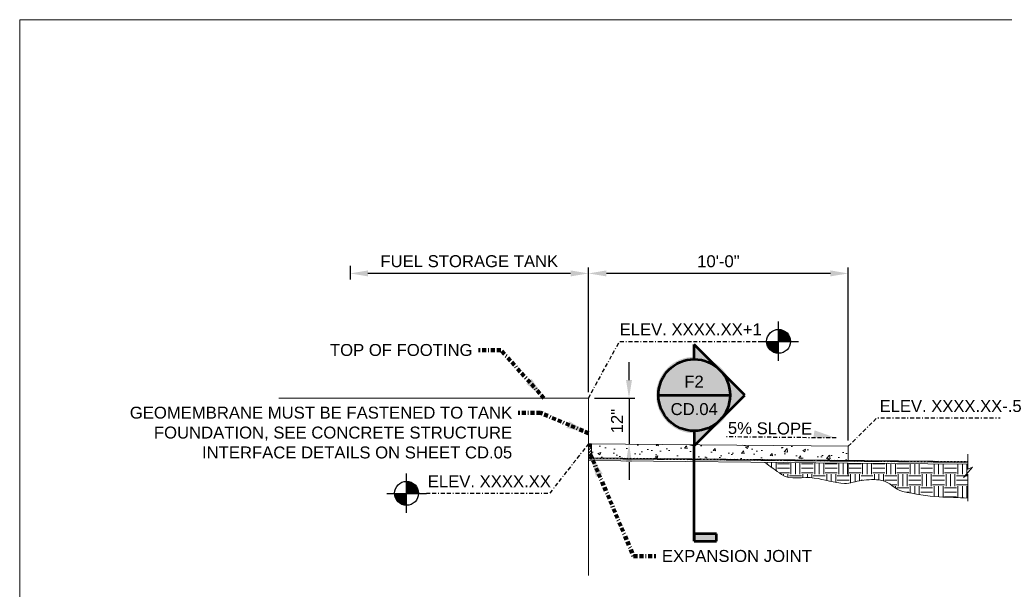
# Model space of a CAD drawing. Header units: feet. Extents: x -981 to -621, y 39 to 285.
# Tile 3 of 5: x -981 to -857, y 214 to 285. Entities that reach past the tile are written whole.
import ezdxf
from ezdxf.enums import TextEntityAlignment as Align

# ---------------------------------------------------------------- set-up
doc = ezdxf.new("R2010")
doc.units = ezdxf.units.FT
doc.header["$MEASUREMENT"] = 0
doc.linetypes.add('( Border )', pattern=[1.751, 0.5, -0.25, 0.5, -0.25, 0.001, -0.25])
doc.layers.get('DefPoints').update_dxf_attribs({"lineweight": 0})
for name, color, linetype, lineweight in [('C-Detl-Grph-Wt 0', 4, 'Continuous', 0), ('C-Fuel-Main', 4, 'Continuous', 53), ('G-ANNO-DIMS', 2, 'Continuous', 0), ('G-ANNO-MASK', 1, 'Continuous', 0), ('G-ANNO-PATT', 250, 'Continuous', 0), ('G-ANNO-SYMB', 5, 'Continuous', 30), ('G-ANNO-TEXT', 2, 'Continuous', 30)]:
    doc.layers.add(name, color=color, linetype=linetype, lineweight=lineweight)
doc.layers.add('G-ANNO-NOTE', color=4, linetype='( Border )')
doc.layers.add('G-ANNO-NPLT', color=2, linetype='Continuous', lineweight=0, plot=False)
doc.styles.add("AEC_AC_05ArchDims-CC_1_1'", font='arial.ttf', dxfattribs={"height": 1.5})
doc.styles.add('Arial', font='arial.ttf')
doc.styles.add('Style-Arial', font='arial.ttf')
doc.dimstyles.new("AEC_AC_05_Arch-Dims_1_1'", dxfattribs={"dimtxt": 1.5, "dimasz": 2.25, "dimexe": 0.75, "dimexo": 0.75, "dimgap": 0.75, "dimtad": 1, "dimdec": 4, "dimzin": 15, "dimdsep": 46, "dimlunit": 4, "dimtxsty": "AEC_AC_05ArchDims-CC_1_1'", "dimcen": 0.09, "dimclrd": 256, "dimclre": 256, "dimazin": 2, "dimtfac": 0.7, "dimtdec": 4, "dimtix": 1, "dimtmove": 1, "dimatfit": 3, "dimfxl": 1, "dimfrac": 1, "dimtolj": 1, "dimtzin": 15, "dimlwd": 30, "dimlwe": 30, "dimarcsym": 0})
doc.dimstyles.new('USACE ARROW DIM SET', dxfattribs={"dimtxt": 1.5, "dimasz": 2.82, "dimexe": 0.75, "dimexo": 0.75, "dimgap": 0.75, "dimtad": 1, "dimdec": 3, "dimzin": 15, "dimdsep": 46, "dimtxsty": 'Style-Arial', "dimcen": 1.08, "dimclrd": 256, "dimclre": 256, "dimazin": 2, "dimtfac": 1, "dimtdec": 3, "dimtmove": 1, "dimatfit": 1, "dimfxl": 1, "dimtzin": 15, "dimlwd": -1, "dimarcsym": 0})

# ---------------------------------------------------------------- blocks, each defined once
blk = doc.blocks.new('*U58')
at = {"layer": 'G-ANNO-NOTE'}
blk.add_line((6.88, -0.48, 0), (-6.88, -0.34, 0), dxfattribs=at)
blk.add_solid([(4.18, 0.48, 0), (6.88, -0.48, 0), (4.02, -0.45, 0)], dxfattribs=at)
blk = doc.blocks.new('*D60')
at = {"layer": 'DefPoints', "color": 0, "transparency": 16777216}
for p in [(-909.32, 237.61), (-904.24, 231.82), (-904.23, 231.82)]:
    blk.add_point(p, dxfattribs=at)
at = {"layer": 'G-ANNO-DIMS', "lineweight": 30, "transparency": 16777216}
for p, q in [((-904.23, 239.86), (-904.23, 242.11)), ((-908.57, 237.61), (-903.48, 237.61)), ((-904.23, 237.61), (-904.23, 231.82)), ((-903.49, 231.82), (-903.48, 231.82)), ((-904.23, 229.57), (-904.23, 227.32))]:
    blk.add_line(p, q, dxfattribs=at)
at = {"layer": 'G-ANNO-DIMS', "transparency": 16777216}
for points in [[(-904.61, 239.86), (-903.86, 239.86), (-904.23, 237.61)], [(-904.61, 229.57), (-903.86, 229.57), (-904.23, 231.82)]]:
    blk.add_solid(points, dxfattribs=at)
at = {"layer": 'G-ANNO-DIMS', "color": 0, "lineweight": 30, "transparency": 16777216, "insert": (-905.74, 234.71), "char_height": 1.5, "attachment_point": 5, "rotation": 90, "style": "AEC_AC_05ArchDims-CC_1_1'"}
blk.add_mtext('\\A1;12"', dxfattribs=at)
blk = doc.blocks.new('*D61')
at = {"layer": 'DefPoints', "color": 0, "transparency": 16777216}
for p in [(-939.3, 254.97), (-939.3, 253.26), (-909.32, 237.61)]:
    blk.add_point(p, dxfattribs=at)
at = {"layer": 'G-ANNO-DIMS', "lineweight": 30, "transparency": 16777216}
for p, q in [((-939.3, 254.22), (-939.3, 252.51)), ((-909.32, 238.36), (-909.32, 254.01)), ((-911.57, 253.26), (-937.05, 253.26))]:
    blk.add_line(p, q, dxfattribs=at)
at = {"layer": 'G-ANNO-DIMS', "transparency": 16777216}
for points in [[(-937.05, 253.64), (-937.05, 252.89), (-939.3, 253.26)], [(-911.57, 253.64), (-911.57, 252.89), (-909.32, 253.26)]]:
    blk.add_solid(points, dxfattribs=at)
at = {"layer": 'G-ANNO-DIMS', "color": 0, "lineweight": 30, "transparency": 16777216, "insert": (-924.31, 254.79), "char_height": 1.5, "attachment_point": 5, "style": "AEC_AC_05ArchDims-CC_1_1'"}
blk.add_mtext('\\A1;FUEL STORAGE TANK', dxfattribs=at)
blk = doc.blocks.new('*D70')
at = {"layer": 'DefPoints', "color": 0, "transparency": 16777216}
for p in [(-909.32, 253.26), (-909.32, 237.61), (-876.66, 231.54)]:
    blk.add_point(p, dxfattribs=at)
at = {"layer": 'G-ANNO-TEXT', "lineweight": 30, "transparency": 16777216}
for p, q in [((-909.32, 238.36), (-909.32, 254.01)), ((-876.66, 232.29), (-876.66, 254.01))]:
    blk.add_line(p, q, dxfattribs=at)
at = {"layer": 'G-ANNO-TEXT', "lineweight": -2, "transparency": 16777216}
blk.add_line((-878.91, 253.26), (-907.07, 253.26), dxfattribs=at)
at = {"layer": 'G-ANNO-TEXT', "transparency": 16777216}
for points in [[(-907.07, 253.64), (-907.07, 252.89), (-909.32, 253.26)], [(-878.91, 253.64), (-878.91, 252.89), (-876.66, 253.26)]]:
    blk.add_solid(points, dxfattribs=at)
at = {"layer": 'G-ANNO-TEXT', "color": 0, "transparency": 16777216, "insert": (-892.99, 254.78), "char_height": 1.5, "attachment_point": 5, "style": "AEC_AC_05ArchDims-CC_1_1'"}
blk.add_mtext('\\A1;10\'-0"', dxfattribs=at)
blk = doc.blocks.new('TARGET')
for p, q in [((0, -0.4165), (0, 0.4165)), ((0.13575, -0.20975), (-0.13575, 0.21)), ((0.1245, -0.2165), (-0.1245, 0.21675)), ((0.113, -0.22275), (-0.113, 0.223)), ((0.10125, -0.22825), (-0.10125, 0.2285)), ((0.08925, -0.23325), (-0.08925, 0.2335)), ((0.077, -0.2375), (-0.077, 0.23775)), ((0.0645, -0.24125), (-0.0645, 0.2415)), ((0.05175, -0.24425), (-0.05175, 0.2445)), ((0.039, -0.24675), (-0.039, 0.247)), ((0.026, -0.2485), (-0.026, 0.24875)), ((0.013, -0.2495), (-0.013, 0.24975)), ((0.40625, 0), (-0.4165, 0)), ((0.24975, -0.0135), (-0.24975, 0.01375)), ((0.24875, -0.0265), (-0.24875, 0.02675)), ((0.247, -0.0395), (-0.247, 0.03975)), ((0.2445, -0.05225), (-0.2445, 0.0525)), ((0.2415, -0.065), (-0.2415, 0.06525)), ((0.23775, -0.0775), (-0.23775, 0.07775)), ((0.23325, -0.08975), (-0.23325, 0.09)), ((0.22825, -0.10175), (-0.22825, 0.102)), ((0.2225, -0.1135), (-0.2225, 0.11375)), ((0.21625, -0.125), (-0.21625, 0.12525)), ((0.2095, -0.13625), (-0.2095, 0.1365)), ((0.202, -0.147), (-0.202, 0.14725)), ((0.194, -0.15725), (-0.194, 0.1575)), ((0.1855, -0.16725), (-0.1855, 0.1675)), ((0.1765, -0.17675), (-0.1765, 0.177)), ((0.167, -0.18575), (-0.167, 0.186)), ((0.157, -0.19425), (-0.157, 0.1945)), ((0.1465, -0.20225), (-0.1465, 0.2025))]:
    blk.add_line(p, q)
blk.add_circle((-0.00012, 0.00005), 0.25)
blk = doc.blocks.new('*U76')
h = blk.add_hatch(color=256)
h.dxf.hatch_style = 1
h.paths.add_polyline_path([(0.53, 0), (0.265, -0.265, 0.414214), (0.265, 0.265)])
h.paths.add_polyline_path([(0, 0.375), (0, 0.53), (0.265, 0.265, 0.198912)])
h.paths.add_polyline_path([(0.265, -0.265), (0, -0.53), (0, -0.375, 0.198912)])
at = {"true_color": 0xffffff}
h = blk.add_hatch(color=7, dxfattribs=at)
h.dxf.hatch_style = 1
edge = h.paths.add_edge_path()
edge.add_arc((0, 0), 0.4, 0, 360)
h = blk.add_hatch(color=256)
h.dxf.hatch_style = 1
h.paths.add_polyline_path([(0.234, -1.452), (0, -1.452), (0, -1.53), (0.234, -1.53)])
for p, q in [((0.53, 0), (0, 0.53)), ((0, 0.375), (0, 0.53)), ((-0.375, 0), (0.375, 0)), ((0, -0.53), (0.53, 0)), ((0, -0.375), (0, -0.53)), ((0, -1.03), (0, -0.53)), ((0, -1.53), (0, -1.03)), ((0.234, -1.452), (0, -1.452)), ((0, -1.452), (0, -1.53)), ((0, -1.53), (0.234, -1.53)), ((0.234, -1.53), (0.234, -1.452))]:
    blk.add_line(p, q)
blk.add_circle((0, 0), 0.375)
at = {"style": 'Arial'}
for tag, p in [('DETAIL_001', (-0.106, 0.08)), ('2REFSHEET_001', (-0.232, -0.209))]:
    blk.add_attdef(tag, p, '', height=0.125, dxfattribs=at)

msp = doc.modelspace()

# ---------------------------------------------------------------- hatches: boundary and pattern name
at = {"layer": 'G-ANNO-PATT'}
h = msp.add_hatch(dxfattribs=at)
h.set_pattern_fill('AR-CONC', color=256, style=0, pattern_type=2)
h.set_pattern_definition([(50, (-890.0672, 230.6834), (3.5863, -0.31376), [0.375, -4.125]), (355, (-890.067, 230.6834), (-0.69376, 3.76096), [0.3, -3.3]), (100.451, (-889.7683, 230.6572), (2.89254, 3.4472), [0.3187, -3.5057]), (46.184, (-890.067, 231.6834), (5.3362, -0.8276), [0.5625, -6.1875]), (96.636, (-889.6225, 231.6144), (4.6733, 4.8706), [0.478, -5.2586]), (351.184, (-890.067, 231.6834), (4.6733, 4.8706), [0.45, -4.95]), (21, (-889.5672, 231.4334), (2.98453, -2.0131), [0.375, -4.125]), (326, (-889.567, 231.4334), (1.2166, 3.62575), [0.3, -3.3]), (71.451, (-889.3185, 231.2656), (4.2011, 1.61266), [0.3187, -3.5057]), (37.5, (-890.0672, 230.6834), (0.0608, 1.66447), [0, -3.26, 0, -3.35, 0, -3.3125]), (7.5, (-890.0672, 230.6834), (1.31535, 1.97206), [0, -1.91, 0, -3.185, 0, -1.2625]), (327.5, (-891.1822, 230.6834), (2.66911, -0.11277), [0, -1.25, 0, -3.9, 0, -5.175]), (317.5, (-891.6822, 230.6834), (2.91593, 0.50052), [0, -1.625, 0, -2.59, 0, -3.675])])
h.paths.add_polyline_path([(-876.65947, 231.54319), (-909.32413, 231.86922), (-909.32413, 230.09897), (-876.65947, 229.77318)])
h = msp.add_hatch(dxfattribs=at)
h.set_pattern_fill('MSTN', color=256, style=0, pattern_type=2)
h.set_pattern_definition([(45, (-901.458, 231.71715), (-0.212132, 0.212132), [])])
h.paths.add_polyline_path([(-909.32413, 229.98948), (-909.32413, 230.09897), (-876.30067, 229.7696), (-861.66397, 229.62351), (-861.66507, 229.51403), (-876.41947, 229.66129)])
h = msp.add_hatch(dxfattribs=at)
h.set_pattern_fill('EARTH', color=256, style=0, pattern_type=2)
h.set_pattern_definition([(0, (-879.5575, 228.2165), (1.5, 1.5), [1.5, -1.5]), (0, (-879.5575, 228.779), (1.5, 1.5), [1.5, -1.5]), (0, (-879.5575, 229.3415), (1.5, 1.5), [1.5, -1.5]), (90, (-879.37, 229.529), (-1.5, 1.5), [1.5, -1.5]), (90, (-878.8075, 229.529), (-1.5, 1.5), [1.5, -1.5]), (90, (-878.245, 229.529), (-1.5, 1.5), [1.5, -1.5])])
edge = h.paths.add_edge_path()
edge.add_line((-861.64631, 225.04962), (-861.64631, 228.05692))
edge.add_line((-861.64631, 228.05692), (-861.64631, 229.28638))
edge.add_line((-861.64631, 229.28638), (-876.65947, 229.42368))
edge.add_line((-876.65947, 229.42368), (-887.18797, 229.52868))
edge.add_line((-887.18797, 229.52868), (-885.05052, 228.01082))
edge.add_spline(control_points=[(-885.05052, 228.01082), (-883.92825, 227.21387), (-882.30038, 227.76495), (-880.94564, 227.56186), (-879.67408, 227.37123), (-878.40225, 226.97721), (-877.13113, 226.8752), (-876.42133, 226.81824), (-875.71233, 227.19428), (-875.0028, 227.26805), (-874.16984, 227.35465), (-873.29549, 227.41194), (-872.462, 227.26805), (-871.47905, 227.09836), (-870.78454, 226.09178), (-869.8057, 225.88153), (-868.29462, 225.55696), (-866.773, 225.24785), (-865.23226, 225.18827)], knot_values=[0, 0, 0, 0, 0.203093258, 0.203093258, 0.203093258, 0.393716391, 0.393716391, 0.393716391, 0.500161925, 0.500161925, 0.500161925, 0.625125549, 0.625125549, 0.625125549, 0.772495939, 0.772495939, 0.772495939, 1, 1, 1, 1], degree=3, periodic=0)
edge.add_line((-865.23226, 225.18827), (-861.64631, 225.04962))

# ---------------------------------------------------------------- linework, layer by layer
at = {"layer": 'C-Detl-Grph-Wt 0'}
for p, q in [((-909.32413, 237.60985, -3.47441), (-948.26808, 237.60985, -3.47441)), ((-909.32413, 237.60985, -3.47441), (-909.32413, 215.32942, -3.47441)), ((-909.32413, 231.86922, -3.47441), (-876.65947, 231.54319, -3.47441)), ((-908.94334, 231.86816, -3.51772), (-908.94334, 229.86698, -3.51772)), ((-876.65947, 229.77318, -3.47441), (-876.65947, 231.54319, -3.47441)), ((-909.34289, 229.9899, -3.47441), (-861.66507, 229.51403, -3.47441)), ((-909.34179, 230.09939, -3.47441), (-861.66397, 229.62351, -3.47441)), ((-909.32568, 229.74948, -3.47441), (-876.65947, 229.42368, -3.47441)), ((-876.65947, 229.42368, -3.47441), (-861.64631, 229.28638, -3.47441)), ((-876.65947, 229.42368, -3.47441), (-876.65947, 227.84665, -3.47441))]:
    msp.add_line(p, q, dxfattribs=at)
at = {"layer": 'C-Detl-Grph-Wt 0', "elevation": -3.47441, "flags": 128}
msp.add_lwpolyline([(-876.30067, 229.7696), (-861.66397, 229.62351), (-861.66507, 229.51403), (-876.41947, 229.66129), (-876.41947, 229.66129), (-909.32413, 229.98948), (-909.32413, 230.09897), (-876.30067, 229.7696), (-876.30067, 229.7696)], close=True, dxfattribs=at)
at = {"layer": 'G-ANNO-MASK'}
for p, q in [((-861.05147, 228.93159, -3.47441), (-862.18246, 227.62135, -3.47441)), ((-862.18246, 227.62135, -3.47441), (-861.64631, 228.03536, -3.47441)), ((-861.64631, 228.65717, -3.47441), (-861.05147, 228.93159, -3.47441))]:
    msp.add_line(p, q, dxfattribs=at)
at = {"layer": 'G-ANNO-MASK', "elevation": -3.47441, "flags": 128}
for points in [[(-861.64631, 230.55739), (-861.64631, 228.64211)], [(-861.64631, 228.03536), (-861.64631, 224.6526)]]:
    msp.add_lwpolyline(points, dxfattribs=at)
at = {"layer": 'G-ANNO-NOTE', "extrusion": (8.18278e-06, -1, 0.000106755), "elevation": -237.61766, "flags": 128}
msp.add_lwpolyline([(-909.32219, -3.44904), (-905.4254, 66663.21594), (-887.92426, 66663.22638)], dxfattribs=at)
at = {"layer": 'G-ANNO-NOTE', "extrusion": (8.80824e-18, -1, 5.37409e-05), "elevation": -231.54338, "flags": 128}
msp.add_lwpolyline([(-876.65947, -3.46197), (-873.05617, 66663.20273), (-857.57484, 66663.20273)], dxfattribs=at)
at = {"layer": 'G-ANNO-NOTE', "elevation": 66663.19019, "flags": 128}
msp.add_lwpolyline([(-909.32413, 231.86922), (-914.21818, 225.63664), (-929.6995, 225.63664)], dxfattribs=at)
at = {"layer": 'G-ANNO-NPLT', "lineweight": 13}
msp.add_open_spline([(-887.18797, 229.52868, -3.47441), (-886.47549, 229.02273, -3.47441), (-885.763, 228.51678, -3.47441), (-885.05052, 228.01082, -3.47441), (-883.92825, 227.21387, -3.47441), (-882.30038, 227.76495, -3.47441), (-880.94564, 227.56186, -3.47441), (-879.67408, 227.37123, -3.47441), (-878.40225, 226.97721, -3.47441), (-877.13113, 226.8752, -3.47441), (-876.42133, 226.81824, -3.47441), (-875.71233, 227.19428, -3.47441), (-875.0028, 227.26805, -3.47441), (-874.16984, 227.35465, -3.47441), (-873.29549, 227.41194, -3.47441), (-872.462, 227.26805, -3.47441), (-871.47905, 227.09836, -3.47441), (-870.78454, 226.09178, -3.47441), (-869.8057, 225.88153, -3.47441), (-868.29462, 225.55696, -3.47441), (-866.773, 225.24785, -3.47441), (-865.23226, 225.18827, -3.47441), (-864.03694, 225.14206, -3.47441), (-862.84163, 225.09584, -3.47441), (-861.64631, 225.04962, -3.47441)], degree=3, knots=[0, 0, 0, 0, 0.098768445, 0.098768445, 0.098768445, 0.254343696, 0.254343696, 0.254343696, 0.400366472, 0.400366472, 0.400366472, 0.481906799, 0.481906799, 0.481906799, 0.577632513, 0.577632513, 0.577632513, 0.69052245, 0.69052245, 0.69052245, 0.864797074, 0.864797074, 0.864797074, 1, 1, 1, 1], dxfattribs=at)
at = {"layer": 'G-ANNO-NPLT'}
msp.add_3dface([(-620.8441, 285.13311, -3.51772), (-980.8441, 285.13311, -3.51772), (-980.8441, 39.13311, -3.51772), (-620.8441, 39.13311, -3.51772)], dxfattribs=at)
at = {"layer": 'G-ANNO-PATT'}
for p, q in [((-909.31928, 231.86658, -3.51772), (-908.94334, 231.86658, -3.51772)), ((-909.31928, 231.85706, -3.51772), (-908.94334, 231.85706, -3.51772)), ((-909.31928, 231.84754, -3.51772), (-908.94334, 231.84754, -3.51772)), ((-909.31928, 231.83644, -3.51772), (-908.94334, 231.83644, -3.51772)), ((-909.31928, 231.82692, -3.51772), (-908.94334, 231.82692, -3.51772)), ((-909.31928, 231.8174, -3.51772), (-908.94334, 231.8174, -3.51772)), ((-909.31928, 231.80789, -3.51772), (-908.94334, 231.80789, -3.51772)), ((-909.31928, 231.79678, -3.51772), (-908.94334, 231.79678, -3.51772)), ((-909.31928, 231.78726, -3.51772), (-908.94334, 231.78726, -3.51772)), ((-909.31928, 231.77775, -3.51772), (-908.94334, 231.77775, -3.51772)), ((-909.31928, 231.76664, -3.51772), (-908.94334, 231.76664, -3.51772)), ((-909.31928, 231.75713, -3.51772), (-908.94334, 231.75713, -3.51772)), ((-909.31928, 231.74761, -3.51772), (-908.94334, 231.74761, -3.51772)), ((-909.31928, 231.7365, -3.51772), (-908.94334, 231.7365, -3.51772)), ((-909.31928, 231.72699, -3.51772), (-908.94334, 231.72699, -3.51772)), ((-909.31928, 231.71747, -3.51772), (-908.94334, 231.71747, -3.51772)), ((-909.31928, 231.70637, -3.51772), (-908.94334, 231.70637, -3.51772)), ((-909.31928, 231.69685, -3.51772), (-908.94334, 231.69685, -3.51772)), ((-909.31928, 231.68733, -3.51772), (-908.94334, 231.68733, -3.51772)), ((-909.31928, 231.67781, -3.51772), (-908.94334, 231.67781, -3.51772)), ((-909.31928, 231.66671, -3.51772), (-908.94334, 231.66671, -3.51772)), ((-909.31928, 231.65719, -3.51772), (-908.94334, 231.65719, -3.51772)), ((-909.31928, 231.64768, -3.51772), (-908.94334, 231.64768, -3.51772)), ((-909.31928, 231.63657, -3.51772), (-908.94334, 231.63657, -3.51772)), ((-909.31928, 231.62705, -3.51772), (-908.94334, 231.62705, -3.51772)), ((-909.31928, 231.61754, -3.51772), (-908.94334, 231.61754, -3.51772)), ((-909.31928, 231.60802, -3.51772), (-908.94334, 231.60802, -3.51772)), ((-909.31928, 231.59692, -3.51772), (-908.94334, 231.59692, -3.51772)), ((-909.31928, 231.5874, -3.51772), (-908.94334, 231.5874, -3.51772)), ((-909.31928, 231.57788, -3.51772), (-908.94334, 231.57788, -3.51772)), ((-909.31928, 231.56678, -3.51772), (-908.94334, 231.56678, -3.51772)), ((-909.31928, 231.55726, -3.51772), (-908.94334, 231.55726, -3.51772)), ((-909.31928, 231.54774, -3.51772), (-908.94334, 231.54774, -3.51772)), ((-909.31928, 231.53664, -3.51772), (-908.94334, 231.53664, -3.51772)), ((-909.31928, 231.52712, -3.51772), (-908.94334, 231.52712, -3.51772)), ((-909.31928, 231.5176, -3.51772), (-908.94334, 231.5176, -3.51772)), ((-909.31928, 231.5065, -3.51772), (-908.94334, 231.5065, -3.51772)), ((-909.31928, 231.49698, -3.51772), (-908.94334, 231.49698, -3.51772)), ((-909.31928, 231.40815, -3.51772), (-909.22886, 231.49698, -3.51772)), ((-909.31928, 231.05442, -3.51772), (-908.94334, 231.42877, -3.51772)), ((-909.31928, 230.70069, -3.51772), (-908.94334, 231.07504, -3.51772)), ((-909.31928, 230.34854, -3.51772), (-908.94334, 230.72289, -3.51772)), ((-909.31928, 229.99322, -3.51772), (-908.94334, 230.36916, -3.51772)), ((-909.09032, 229.86845, -3.51772), (-908.94334, 230.01543, -3.51772))]:
    msp.add_line(p, q, dxfattribs=at)

# ---------------------------------------------------------------- block references
at = {"layer": 'C-Fuel-Main'}
ref = msp.add_blockref('*U76', (-896.02833, 237.9818), dxfattribs=dict(at, xscale=12.00000000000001, yscale=12.00000000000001, zscale=12.00000000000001))
ref.add_attrib('DETAIL_001', 'F2', (-897.28174, 238.9193), dxfattribs={"layer": '0', "height": 1.5, "style": 'Arial'})
ref.add_attrib('2REFSHEET_001', 'CD.04', (-898.99968, 235.47111), dxfattribs={"layer": '0', "height": 1.5, "style": 'Arial'})
at = {"layer": 'G-ANNO-NOTE'}
msp.add_blockref('*U58', (-885.07763, 233.06909, -3.47444), dxfattribs=at)
at = {"layer": 'G-ANNO-SYMB', "ltscale": 0.75, "xscale": 6, "yscale": 6, "zscale": 6, "rotation": 270}
for p in [(-885.42726, 244.72701, 66663.20063), (-932.1985, 225.63664, 66663.19019)]:
    msp.add_blockref('TARGET', p, dxfattribs=at)

# ---------------------------------------------------------------- texts
at = {"layer": 'G-ANNO-NOTE', "style": 'Style-Arial'}
msp.add_text('ELEV. XXXX.XX+1', height=1.5, dxfattribs=at).set_placement((-887.53782, 245.48258, 66663.19019), align=Align.RIGHT)
at = {"layer": 'G-ANNO-NOTE', "char_height": 1.5, "style": 'Style-Arial'}
for s, insert, attachment_point in [('TOP OF FOOTING', (-923.90996, 243.63509, -3.47441), 6), ('ELEV. XXXX.XX-.5', (-872.72462, 237.35648, 66663.19019), 1), ('ELEV. XXXX.XX', (-929.53372, 227.89235, 66663.19019), 1)]:
    msp.add_mtext(s, dxfattribs=dict(at, insert=insert, attachment_point=attachment_point))
at = {"layer": 'G-ANNO-NOTE', "lineweight": 18, "insert": (-918.9198, 236.52202, -3.47441), "char_height": 1.5, "width": 56.2309216, "attachment_point": 3, "style": 'Style-Arial'}
msp.add_mtext('GEOMEMBRANE MUST BE FASTENED TO TANK FOUNDATION, SEE CONCRETE STRUCTURE INTERFACE DETAILS ON SHEET CD.05', dxfattribs=at)
at = {"layer": 'G-ANNO-NOTE', "insert": (-891.78979, 234.59838, -3.47641), "char_height": 1.5, "attachment_point": 1, "rotation": 359.4281477, "style": 'Style-Arial'}
msp.add_mtext('5% SLOPE', dxfattribs=at)
at = {"layer": 'G-ANNO-NOTE', "lineweight": 18, "insert": (-900.09537, 217.76175), "char_height": 1.5, "attachment_point": 4, "style": 'Style-Arial'}
msp.add_mtext('EXPANSION JOINT', dxfattribs=at)

# ---------------------------------------------------------------- dimensions: what is measured, and where the dimension line sits
at = {"layer": 'G-ANNO-DIMS', "lineweight": 30}
for base, p2, angle, text, picture, middle in [((-939.3042, 253.26408, -3.47441), (-939.3042, 254.97014, -3.47441), 180, 'FUEL STORAGE TANK', '*D61', (-924.31416, 254.79017, -3.47441)), ((-904.23228, 231.81848, -3.47441), (-904.24073, 231.81848, -3.47441), 270, '12"', '*D60', (-905.73535, 234.71416, -3.47441))]:
    dim = msp.add_linear_dim(base=base, p1=(-909.32413, 237.60985, -3.47441), p2=p2, angle=angle, text=text, dimstyle="AEC_AC_05_Arch-Dims_1_1'", dxfattribs=at)
    dim.commit()
    dim.dimension.update_dxf_attribs({"geometry": picture, "text_midpoint": middle})
at = {"layer": 'G-ANNO-TEXT'}
dim = msp.add_linear_dim(base=(-909.32413, 253.26408, -3.47441), p1=(-876.65947, 231.54319, -3.47441), p2=(-909.32413, 237.60985, -3.47441), angle=180, text='10\'-0"', dimstyle="AEC_AC_05_Arch-Dims_1_1'", override={"dimlwd": 65534}, dxfattribs=at)
dim.commit()
dim.dimension.update_dxf_attribs({"geometry": '*D70', "text_midpoint": (-892.9918, 254.77994, -3.47441)})

# ---------------------------------------------------------------- leaders
at = {"layer": 'G-ANNO-NOTE', "annotation_type": 0, "has_hookline": 1, "hookline_direction": 1, "text_width": 17.74727}
msp.add_leader([(-914.92488, 237.60985, -3.47441), (-920.33996, 243.63509, -3.47441), (-923.15996, 243.63509, -3.47441)], dimstyle='USACE ARROW DIM SET', override={"dimtad": 0, "dimclrd": 0, "dimlwd": 65534}, dxfattribs=at)
at = {"layer": 'G-ANNO-NOTE', "lineweight": 18, "annotation_type": 0, "has_hookline": 1, "hookline_direction": 1}
msp.add_leader([(-909.32413, 233.18219, -3.47441), (-915.3498, 235.7463, -3.47441), (-918.1698, 235.7463, -3.47441)], dimstyle='USACE ARROW DIM SET', override={"dimtad": 0, "dimclrd": 0, "dimlwd": 65534}, dxfattribs=at)
at = {"layer": 'G-ANNO-NOTE', "lineweight": 18, "annotation_type": 0, "has_hookline": 1, "hookline_direction": 0, "text_width": 18.65484}
msp.add_leader([(-909.0634, 230.49598), (-903.66537, 217.76175), (-900.84537, 217.76175)], dimstyle='USACE ARROW DIM SET', override={"dimtad": 0, "dimclrd": 0, "dimlwd": 65534}, dxfattribs=at)

doc.saveas('drawing.dxf')
